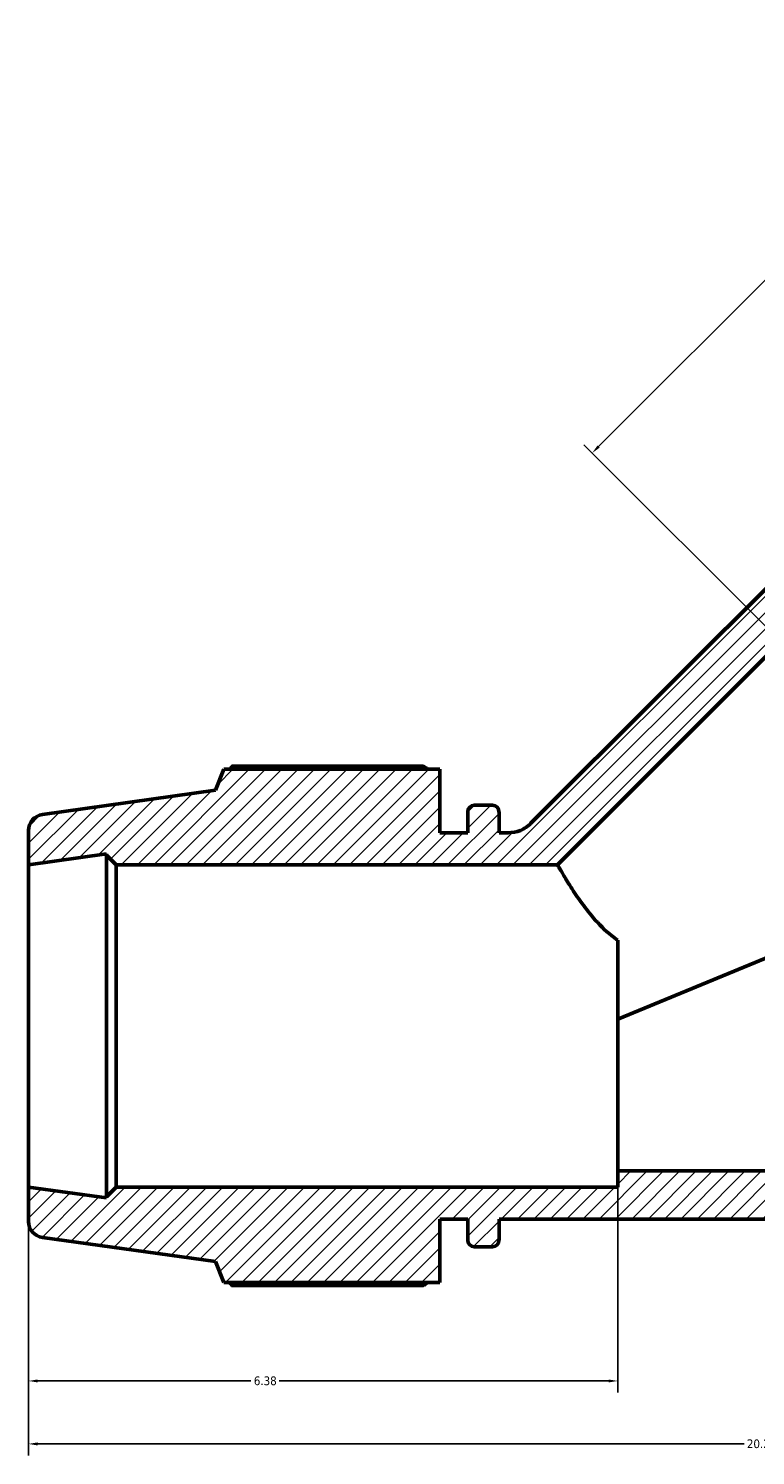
# Model space of a CAD drawing. Header units: inches. Extents: x -0.3 to 71.2, y -24.6 to 45.6.
# Tile 1 of 9: x 15.8 to 23.6, y -24.5 to -9. Entities that reach past the tile are written whole.
import ezdxf

# ---------------------------------------------------------------- set-up
doc = ezdxf.new("R2010")
doc.units = ezdxf.units.IN
doc.header["$MEASUREMENT"] = 0
for name, color, linetype, lineweight in [('Dimension (ANSI)', 7, 'Continuous', 25), ('Hatch (ANSI)', 7, 'Continuous', 18), ('Visible (ANSI)', 7, 'Continuous', 50)]:
    doc.layers.add(name, color=color, linetype=linetype, lineweight=lineweight)
doc.styles.add('Note Text (ANSI)', font='tahoma.ttf')
doc.dimstyles.new('Default (ANSI)', dxfattribs={"dimtxt": 0.094488, "dimasz": 0.098425, "dimexe": 0.125, "dimexo": 0.0625, "dimgap": 0.031496, "dimtad": 0, "dimtih": 1, "dimtoh": 1, "dimrnd": 1e-08, "dimzin": 4, "dimdsep": 46, "dimtxsty": 'Note Text (ANSI)', "dimcen": 0.09, "dimdle": 0.393701, "dimclrd": 256, "dimclre": 256, "dimclrt": 5, "dimadec": 0, "dimazin": 1, "dimtfac": 1, "dimtofl": 0, "dimtmove": 0, "dimatfit": 3, "dimfxl": 1, "dimtolj": 1, "dimtzin": 4, "dimlwd": -1, "dimlwe": -1, "dimarcsym": 0})

# ---------------------------------------------------------------- blocks, each defined once
blk = doc.blocks.new('*D7')
at = {"layer": 'Defpoints', "color": 0, "transparency": 16777216}
for p in [(15.757, -21.559), (35.997, -21.559), (15.757, -24.342)]:
    blk.add_point(p, dxfattribs=at)
at = {"layer": 'Dimension (ANSI)', "transparency": 16777216}
for p, q in [((15.757, -21.621), (15.757, -24.467)), ((35.997, -21.621), (35.997, -24.467)), ((15.855, -24.342), (23.504, -24.342)), ((35.898, -24.342), (23.88, -24.342))]:
    blk.add_line(p, q, dxfattribs=at)
for points in [[(15.855, -24.326), (15.855, -24.359), (15.757, -24.342)], [(35.898, -24.326), (35.898, -24.359), (35.997, -24.342)]]:
    blk.add_solid(points, dxfattribs=at)
at = {"layer": 'Dimension (ANSI)', "color": 5, "transparency": 16777216, "insert": (23.535, -24.293), "char_height": 0.0945, "attachment_point": 1, "style": 'Note Text (ANSI)'}
blk.add_mtext('\\A1;20.24', dxfattribs=at)
blk = doc.blocks.new('*D8')
at = {"layer": 'Defpoints', "color": 0, "transparency": 16777216}
for p in [(22.137, -21.384), (15.757, -21.559), (15.757, -23.66)]:
    blk.add_point(p, dxfattribs=at)
at = {"layer": 'Dimension (ANSI)', "transparency": 16777216}
for p, q in [((22.137, -21.447), (22.137, -23.785)), ((15.757, -21.621), (15.757, -23.785)), ((15.855, -23.66), (18.164, -23.66)), ((22.038, -23.66), (18.469, -23.66))]:
    blk.add_line(p, q, dxfattribs=at)
for points in [[(15.855, -23.644), (15.855, -23.676), (15.757, -23.66)], [(22.038, -23.644), (22.038, -23.676), (22.137, -23.66)]]:
    blk.add_solid(points, dxfattribs=at)
at = {"layer": 'Dimension (ANSI)', "color": 5, "transparency": 16777216, "insert": (18.196, -23.611), "char_height": 0.0945, "attachment_point": 1, "style": 'Note Text (ANSI)'}
blk.add_mtext('\\A1;6.38', dxfattribs=at)
blk = doc.blocks.new('*D9')
at = {"layer": 'Defpoints', "color": 0, "transparency": 16777216}
for p in [(26.371, -9.093), (28.291, -11.013), (23.903, -15.648)]:
    blk.add_point(p, dxfattribs=at)
at = {"layer": 'Dimension (ANSI)', "transparency": 16777216}
for p, q in [((28.247, -10.969), (26.283, -9.005)), ((26.301, -9.163), (24.642, -10.822)), ((21.929, -13.535), (24.48, -10.984)), ((23.859, -15.604), (21.771, -13.516))]:
    blk.add_line(p, q, dxfattribs=at)
for points in [[(26.29, -9.151), (26.313, -9.174), (26.371, -9.093)], [(21.918, -13.523), (21.941, -13.546), (21.86, -13.604)]]:
    blk.add_solid(points, dxfattribs=at)
at = {"layer": 'Dimension (ANSI)', "color": 5, "transparency": 16777216, "insert": (24.44, -10.854), "char_height": 0.0945, "attachment_point": 1, "style": 'Note Text (ANSI)'}
blk.add_mtext('\\A1;6.38', dxfattribs=at)

msp = doc.modelspace()

# ---------------------------------------------------------------- hatches: boundary and pattern name
at = {"layer": 'Hatch (ANSI)'}
h = msp.add_hatch(dxfattribs=at)
h.set_pattern_fill('ANSI31', color=256, style=0)
edge = h.paths.add_edge_path()
edge.add_ellipse((15.931, -17.695), major_axis=(-0.173, -0.024), ratio=1, start_angle=270, end_angle=352)
edge.add_line((15.757, -17.695), (15.757, -18.067))
edge.add_line((15.757, -18.067), (16.6, -17.948))
edge.add_line((16.6, -17.948), (16.6, -17.962))
edge.add_line((16.6, -17.962), (16.705, -18.067))
edge.add_line((16.705, -18.067), (21.485, -18.067))
edge.add_line((21.485, -18.067), (23.903, -15.648))
edge.add_line((23.903, -15.648), (23.78, -15.525))
edge.add_line((23.78, -15.525), (27.695, -11.609))
edge.add_line((27.695, -11.609), (27.611, -11.526))
edge.add_line((27.611, -11.526), (28.291, -11.013))
edge.add_line((28.291, -11.013), (28.028, -10.75))
edge.add_ellipse((27.905, -10.874), major_axis=(-0.123, 0.123), ratio=1, start_angle=270, end_angle=352)
edge.add_line((27.8, -10.734), (26.288, -11.873))
edge.add_line((26.288, -11.873), (26.064, -11.777))
edge.add_line((26.064, -11.777), (24.411, -13.43))
edge.add_line((24.411, -13.43), (24.897, -13.916))
edge.add_line((24.897, -13.916), (24.683, -14.131))
edge.add_line((24.683, -14.131), (24.471, -13.92))
edge.add_line((24.471, -13.92), (24.233, -14.158))
edge.add_line((24.233, -14.158), (24.444, -14.37))
edge.add_line((24.444, -14.37), (21.196, -17.617))
edge.add_spline(control_points=[(21.196, -17.617), (21.163, -17.65), (21.125, -17.676), (21.04, -17.711), (20.995, -17.72), (20.949, -17.72)], knot_values=[-0.698879, -0.698879, -0.698879, -0.698879, -0.346502, -0.346502, 0, 0, 0, 0], degree=3, periodic=0)
edge.add_line((20.949, -17.72), (20.851, -17.72))
edge.add_line((20.851, -17.72), (20.851, -17.491))
edge.add_ellipse((20.781, -17.491), major_axis=(0, 0.0698), ratio=1, start_angle=270, end_angle=360)
edge.add_line((20.781, -17.421), (20.583, -17.421))
edge.add_ellipse((20.583, -17.491), major_axis=(-0.0698, 0), ratio=1, start_angle=270, end_angle=360)
edge.add_line((20.513, -17.491), (20.513, -17.72))
edge.add_line((20.513, -17.72), (20.21, -17.72))
edge.add_line((20.21, -17.72), (20.21, -17.032))
edge.add_line((20.21, -17.032), (17.872, -17.032))
edge.add_line((17.872, -17.032), (17.781, -17.258))
edge.add_line((17.781, -17.258), (15.907, -17.522))
edge = h.paths.add_edge_path()
edge.add_ellipse((35.822, -21.931), major_axis=(0.173, 0.024), ratio=1, start_angle=270, end_angle=352)
edge.add_line((35.997, -21.931), (35.997, -21.559))
edge.add_line((35.997, -21.559), (35.154, -21.677))
edge.add_line((35.154, -21.677), (35.154, -21.664))
edge.add_line((35.154, -21.664), (35.049, -21.559))
edge.add_line((35.049, -21.559), (29.617, -21.559))
edge.add_line((29.617, -21.559), (29.617, -21.384))
edge.add_line((29.617, -21.384), (22.137, -21.384))
edge.add_line((22.137, -21.384), (22.137, -21.559))
edge.add_line((22.137, -21.559), (16.705, -21.559))
edge.add_line((16.705, -21.559), (16.6, -21.664))
edge.add_line((16.6, -21.664), (16.6, -21.677))
edge.add_line((16.6, -21.677), (15.757, -21.559))
edge.add_line((15.757, -21.559), (15.757, -21.931))
edge.add_ellipse((15.931, -21.931), major_axis=(0, -0.175), ratio=1, start_angle=270, end_angle=352)
edge.add_line((15.907, -22.104), (17.781, -22.367))
edge.add_line((17.781, -22.367), (17.872, -22.593))
edge.add_line((17.872, -22.593), (20.21, -22.593))
edge.add_line((20.21, -22.593), (20.21, -21.906))
edge.add_line((20.21, -21.906), (20.513, -21.906))
edge.add_line((20.513, -21.906), (20.513, -22.135))
edge.add_ellipse((20.583, -22.135), major_axis=(0, -0.0698), ratio=1, start_angle=270, end_angle=360)
edge.add_line((20.583, -22.205), (20.781, -22.205))
edge.add_ellipse((20.781, -22.135), major_axis=(0.0698, 0), ratio=1, start_angle=270, end_angle=360)
edge.add_line((20.851, -22.135), (20.851, -21.906))
edge.add_line((20.851, -21.906), (30.903, -21.906))
edge.add_line((30.903, -21.906), (30.903, -22.135))
edge.add_ellipse((30.973, -22.135), major_axis=(0, -0.0698), ratio=1, start_angle=270, end_angle=360)
edge.add_line((30.973, -22.205), (31.171, -22.205))
edge.add_ellipse((31.171, -22.135), major_axis=(0.0698, 0), ratio=1, start_angle=270, end_angle=360)
edge.add_line((31.24, -22.135), (31.24, -21.906))
edge.add_line((31.24, -21.906), (31.544, -21.906))
edge.add_line((31.544, -21.906), (31.544, -22.593))
edge.add_line((31.544, -22.593), (33.881, -22.593))
edge.add_line((33.881, -22.593), (33.973, -22.367))
edge.add_line((33.973, -22.367), (35.847, -22.104))
edge = h.paths.add_edge_path()
edge.add_ellipse((35.822, -17.695), major_axis=(0, 0.175), ratio=1, start_angle=270, end_angle=352)
edge.add_line((35.847, -17.522), (33.973, -17.258))
edge.add_line((33.973, -17.258), (33.881, -17.032))
edge.add_line((33.881, -17.032), (31.544, -17.032))
edge.add_line((31.544, -17.032), (31.544, -17.72))
edge.add_line((31.544, -17.72), (31.24, -17.72))
edge.add_line((31.24, -17.72), (31.24, -17.491))
edge.add_ellipse((31.171, -17.491), major_axis=(0, 0.0698), ratio=1, start_angle=270, end_angle=360)
edge.add_line((31.171, -17.421), (30.973, -17.421))
edge.add_ellipse((30.973, -17.491), major_axis=(-0.0698, 0), ratio=1, start_angle=270, end_angle=360)
edge.add_line((30.903, -17.491), (30.903, -17.72))
edge.add_line((30.903, -17.72), (27.857, -17.72))
edge.add_spline(control_points=[(27.857, -17.72), (27.833, -17.72), (27.809, -17.717), (27.763, -17.708), (27.74, -17.7), (27.676, -17.673), (27.638, -17.647), (27.575, -17.582), (27.55, -17.543), (27.525, -17.481), (27.519, -17.461), (27.515, -17.44)], knot_values=[-2.095698, -2.095698, -2.095698, -2.095698, -1.914103, -1.914103, -1.732508, -1.732508, -1.386007, -1.386007, -1.039505, -1.039505, -0.877897, -0.877897, -0.877897, -0.877897], degree=3, periodic=0)
edge.add_line((27.515, -17.44), (27.615, -17.541))
edge.add_line((27.615, -17.541), (27.854, -17.303))
edge.add_line((27.854, -17.303), (27.642, -17.091))
edge.add_line((27.642, -17.091), (27.857, -16.876))
edge.add_line((27.857, -16.876), (28.343, -17.363))
edge.add_line((28.343, -17.363), (29.996, -15.71))
edge.add_line((29.996, -15.71), (29.901, -15.485))
edge.add_line((29.901, -15.485), (31.04, -13.974))
edge.add_ellipse((30.9, -13.869), major_axis=(0.105, 0.139), ratio=1, start_angle=270, end_angle=352)
edge.add_line((31.024, -13.746), (30.76, -13.482))
edge.add_line((30.76, -13.482), (30.248, -14.163))
edge.add_line((30.248, -14.163), (30.164, -14.079))
edge.add_line((30.164, -14.079), (26.523, -17.72))
edge.add_line((26.523, -17.72), (25.975, -17.72))
edge.add_line((25.975, -17.72), (26.126, -17.87))
edge.add_line((26.126, -17.87), (25.755, -18.241))
edge.add_line((25.755, -18.241), (29.617, -18.241))
edge.add_line((29.617, -18.241), (29.617, -18.067))
edge.add_line((29.617, -18.067), (35.049, -18.067))
edge.add_line((35.049, -18.067), (35.154, -17.962))
edge.add_line((35.154, -17.962), (35.154, -17.948))
edge.add_line((35.154, -17.948), (35.997, -18.067))
edge.add_line((35.997, -18.067), (35.997, -17.695))

# ---------------------------------------------------------------- linework, layer by layer
at = {"layer": 'Visible (ANSI)'}
for p, q in [((24.444, -14.37), (21.196, -17.617)), ((21.485, -18.067), (23.903, -15.648)), ((20.03, -16.999), (17.957, -16.999)), ((17.872, -17.032), (17.781, -17.258)), ((20.21, -17.032), (17.872, -17.032)), ((20.21, -17.72), (20.21, -17.032)), ((17.781, -17.258), (15.907, -17.522)), ((20.781, -17.421), (20.583, -17.421)), ((20.513, -17.491), (20.513, -17.72)), ((20.851, -17.72), (20.851, -17.491)), ((15.757, -17.695), (15.757, -18.067)), ((20.513, -17.72), (20.21, -17.72)), ((20.949, -17.72), (20.851, -17.72)), ((15.757, -18.067), (16.6, -17.948)), ((15.757, -21.559), (15.757, -18.067)), ((16.6, -17.948), (16.6, -17.962)), ((16.6, -17.962), (16.705, -18.067)), ((16.6, -17.962), (16.6, -21.664)), ((16.705, -18.067), (21.485, -18.067)), ((16.705, -21.559), (16.705, -18.067)), ((25.755, -18.241), (22.137, -19.74)), ((22.137, -19.74), (22.137, -18.884)), ((22.137, -21.384), (22.137, -19.74)), ((29.617, -21.384), (22.137, -21.384)), ((22.137, -21.384), (22.137, -21.559)), ((16.6, -21.677), (15.757, -21.559)), ((15.757, -21.559), (15.757, -21.931)), ((16.705, -21.559), (16.6, -21.664)), ((22.137, -21.559), (16.705, -21.559)), ((16.6, -21.664), (16.6, -21.677)), ((20.21, -22.593), (20.21, -21.906)), ((20.21, -21.906), (20.513, -21.906)), ((20.513, -21.906), (20.513, -22.135)), ((20.851, -22.135), (20.851, -21.906)), ((20.851, -21.906), (30.903, -21.906)), ((15.907, -22.104), (17.781, -22.367)), ((20.583, -22.205), (20.781, -22.205)), ((17.781, -22.367), (17.872, -22.593)), ((17.872, -22.593), (20.21, -22.593)), ((17.957, -22.626), (20.03, -22.626))]:
    msp.add_line(p, q, dxfattribs=at)
for centre, radius, start, end in [((20.583, -17.491), 0.0698, 90, 180), ((20.781, -17.491), 0.0698, 0, 90), ((15.931, -17.695), 0.175, 98, 180), ((15.931, -21.931), 0.175, 180, 262), ((20.583, -22.135), 0.0698, 180, 270), ((20.781, -22.135), 0.0698, 270, 0)]:
    msp.add_arc(centre, radius, start, end, dxfattribs=at)
for points, weights in [([(17.957, -16.999), (17.946, -17.016), (17.936, -17.032)], [1, 1.0007194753, 1.00129109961]), ([(20.03, -16.999), (20.057, -17.016), (20.082, -17.032)], [1.01397938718, 1.01228974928, 1.01045320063]), ([(17.936, -22.593), (17.946, -22.61), (17.957, -22.626)], [1.00129109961, 1.0007194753, 1]), ([(20.082, -22.593), (20.057, -22.61), (20.03, -22.626)], [1.01045320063, 1.01228974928, 1.01397938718])]:
    msp.add_rational_spline(points, weights, degree=2, dxfattribs=at)
for points, knots in [([(21.196, -17.617), (21.163, -17.65), (21.125, -17.676), (21.04, -17.711), (20.995, -17.72), (20.949, -17.72)], [-0.6988791, -0.6988791, -0.6988791, -0.6988791, -0.3465016, -0.3465016, 0, 0, 0, 0]), ([(22.137, -18.884), (22.133, -18.881), (22.128, -18.878), (22.05, -18.823), (21.98, -18.759), (21.859, -18.628), (21.807, -18.562), (21.718, -18.442), (21.677, -18.382), (21.607, -18.273), (21.577, -18.224), (21.53, -18.146), (21.513, -18.116), (21.49, -18.076), (21.485, -18.067), (21.485, -18.067)], [3.520992, 3.520992, 3.520992, 3.520992, 3.561949, 3.561949, 4.297402, 4.297402, 5.032855, 5.032855, 5.830568, 5.830568, 6.628281, 6.628281, 7.425994, 7.425994, 8.223707, 8.223707, 8.223707, 8.223707])]:
    msp.add_open_spline(points, degree=3, knots=knots, dxfattribs=at)

# ---------------------------------------------------------------- dimensions: what is measured, and where the dimension line sits
at = {"layer": 'Dimension (ANSI)'}
for base, p1, p2, angle, override, picture, middle in [((26.371, -9.093), (23.903, -15.648), (28.291, -11.013), 225, {"dimgap": 0.031496, "dimdec": 2, "dimtol": 0, "dimlim": 0, "dimtp": 0, "dimtm": 0, "dimtdec": 2, "dimatfit": 1}, '*D9', (24.561, -10.903)), ((15.757, -23.66), (22.137, -21.384), (15.757, -21.559), 180, {"dimgap": 0.031496, "dimtih": 0, "dimtoh": 0, "dimdec": 2, "dimtol": 0, "dimlim": 0, "dimtp": 0, "dimtm": 0, "dimtdec": 2, "dimatfit": 1}, '*D8', (18.317, -23.66)), ((15.757, -24.342), (35.997, -21.559), (15.757, -21.559), 180, {"dimgap": 0.031496, "dimtih": 0, "dimtoh": 0, "dimdec": 2, "dimtol": 0, "dimlim": 0, "dimtp": 0, "dimtm": 0, "dimtdec": 2, "dimatfit": 1}, '*D7', (23.692, -24.342))]:
    dim = msp.add_linear_dim(base=base, p1=p1, p2=p2, angle=angle, dimstyle='Default (ANSI)', override=override, dxfattribs=at)
    dim.commit()
    dim.dimension.update_dxf_attribs({"geometry": picture, "text_midpoint": middle, "dimtype": 160})

doc.saveas('drawing.dxf')
